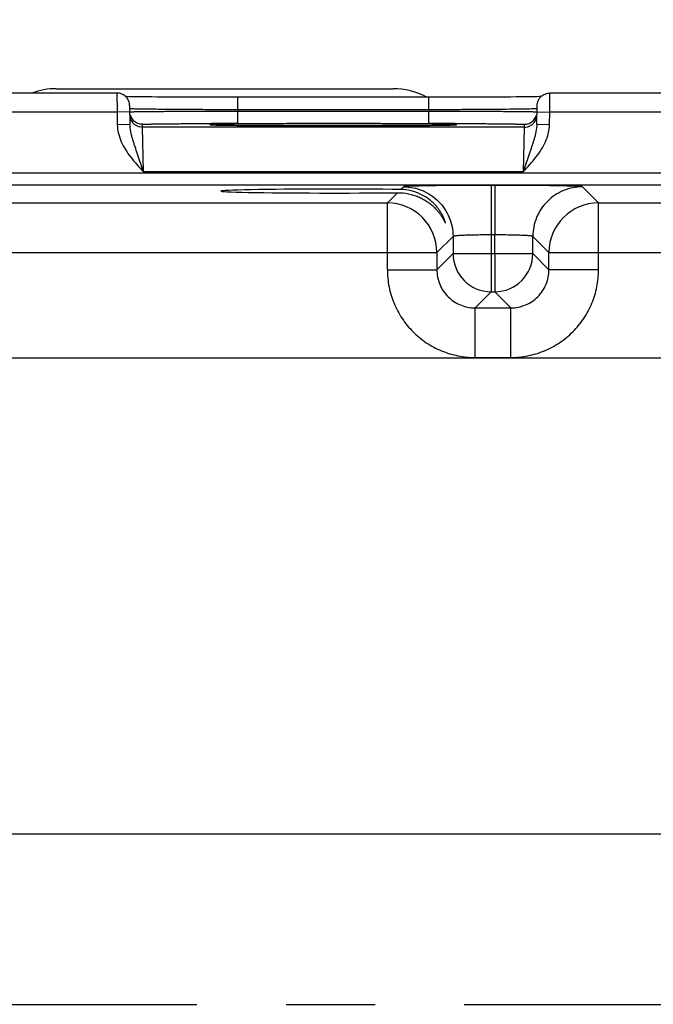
# Model space of a CAD drawing. Header units: inches. Extents: x 0 to 34, y 0 to 22.
# Tile 24 of 51: x 11.2 to 12.2, y 14.5 to 16.1. Entities that reach past the tile are written whole.
import ezdxf

# ---------------------------------------------------------------- set-up
doc = ezdxf.new("R2010")
doc.units = ezdxf.units.IN
doc.header["$LTSCALE"] = 1.87
doc.header["$MEASUREMENT"] = 0
doc.linetypes.add('CENTER', pattern=[0.6, 0.375, -0.075, 0.075, -0.075])
doc.layers.get('0').update_dxf_attribs({"linetype": 'CONTINUOUS'})
for name, color, linetype in [('02___PRT_ALL_AXES', 7, 'CONTINUOUS'), ('COSMETIC', 7, 'CONTINUOUS'), ('DIMENSIONS', 7, 'CONTINUOUS')]:
    doc.layers.add(name, color=color, linetype=linetype)
doc.styles.get("Standard").update_dxf_attribs({"font": 'txt', "width": 0.8})
doc.dimstyles.new('DIMSTYLE_1', dxfattribs={"dimtxt": 0.125, "dimasz": 0.18, "dimexe": 0.18, "dimexo": 0.0625, "dimgap": 0.09, "dimtad": 0, "dimtih": 1, "dimtoh": 1, "dimdec": 3, "dimzin": 4, "dimdsep": 46, "dimtxsty": 'STANDARD', "dimblk": '_FILLED', "dimblk1": '_FILLED', "dimblk2": '_FILLED', "dimcen": 0.09, "dimadec": 0, "dimazin": 0, "dimtp": 0.001, "dimtm": 0.001, "dimtfac": 1, "dimtdec": 3, "dimtofl": 0, "dimtmove": 0, "dimatfit": 3, "dimldrblk": '_FILLED', "dimfxl": 1, "dimtolj": 1, "dimtzin": 4, "dimarcsym": 0})

# ---------------------------------------------------------------- blocks, each defined once
blk = doc.blocks.new('*D3')
at = {"layer": 'DIMENSIONS', "color": 2, "linetype": 'CONTINUOUS'}
blk.add_line((17.2453, 14.8535), (17.2453, 16.6435), dxfattribs=at)
at = {"layer": 'DIMENSIONS', "color": 2, "linetype": 'CONTINUOUS', "insert": (17.1828, 16.706), "char_height": 0.125, "width": 1.425, "attachment_point": 1, "rotation": 90, "line_spacing_factor": 0.9}
blk.add_mtext('9.665{\\Ftxt.shx;\\W1.000000;\\H0.125000; }[245.49]', dxfattribs=at)
blk = doc.blocks.new('_FILLED')
at = {"color": 0, "linetype": 'BYBLOCK'}
blk.add_solid([(0, 0), (-1, 0.1736), (-1, -0.1736)], dxfattribs=at)
blk = doc.blocks.new('*D4')
at = {"layer": 'DIMENSIONS', "color": 2, "linetype": 'CONTINUOUS'}
blk.add_line((18.1305, 15.0809), (18.1305, 16.6435), dxfattribs=at)
at = {"layer": 'DIMENSIONS', "color": 2, "linetype": 'CONTINUOUS', "insert": (18.068, 16.706), "char_height": 0.125, "width": 1.525, "attachment_point": 1, "rotation": 90, "line_spacing_factor": 0.9}
blk.add_mtext('10.550{\\Ftxt.shx;\\W1.000000;\\H0.125000; }[267.97]', dxfattribs=at)

msp = doc.modelspace()

# ---------------------------------------------------------------- linework, layer by layer
at = {"color": 7, "linetype": 'CONTINUOUS'}
for p, q in [((11.3208, 15.9713), (11.0718, 15.9713)), ((11.3208, 15.9713), (11.321, 15.9413)), ((12.0016, 15.9413), (12.0018, 15.9713)), ((12.2508, 15.9713), (12.0018, 15.9713)), ((11.3446, 15.9655), (11.3401, 15.9655)), ((11.3408, 15.9516), (11.3413, 15.9219)), ((11.3497, 15.9654), (11.3446, 15.9655)), ((11.3553, 15.9653), (11.3497, 15.9654)), ((11.3615, 15.9652), (11.3553, 15.9653)), ((11.3683, 15.9652), (11.3615, 15.9652)), ((11.3757, 15.9651), (11.3683, 15.9652)), ((11.3836, 15.965), (11.3757, 15.9651)), ((11.3921, 15.965), (11.3836, 15.965)), ((11.4012, 15.9649), (11.3921, 15.965)), ((11.4108, 15.9649), (11.4012, 15.9649)), ((11.4209, 15.9648), (11.4108, 15.9649)), ((11.4316, 15.9648), (11.4209, 15.9648)), ((11.4427, 15.9647), (11.4316, 15.9648)), ((11.4543, 15.9647), (11.4427, 15.9647)), ((11.4663, 15.9647), (11.4543, 15.9647)), ((11.4787, 15.9646), (11.4663, 15.9647)), ((11.4915, 15.9646), (11.4787, 15.9646)), ((11.5045, 15.9646), (11.4915, 15.9646)), ((11.8218, 15.9646), (11.5045, 15.9646)), ((11.5109, 15.945), (11.5109, 15.9646)), ((11.8117, 15.945), (11.8117, 15.9646)), ((11.8377, 15.9646), (11.8218, 15.9646)), ((11.8531, 15.9646), (11.8377, 15.9646)), ((11.8678, 15.9647), (11.8531, 15.9646)), ((11.8819, 15.9647), (11.8678, 15.9647)), ((11.8953, 15.9648), (11.8819, 15.9647)), ((11.9078, 15.9648), (11.8953, 15.9648)), ((11.9194, 15.9649), (11.9078, 15.9648)), ((11.9302, 15.965), (11.9194, 15.9649)), ((11.94, 15.965), (11.9302, 15.965)), ((11.949, 15.9651), (11.94, 15.965)), ((11.9571, 15.9652), (11.949, 15.9651)), ((11.9644, 15.9653), (11.9571, 15.9652)), ((11.9708, 15.9654), (11.9644, 15.9653)), ((11.9764, 15.9654), (11.9708, 15.9654)), ((11.9814, 15.9655), (11.9764, 15.9654)), ((11.9813, 15.9219), (11.9818, 15.9516)), ((11.9856, 15.9656), (11.9814, 15.9655)), ((11.9882, 15.9657), (11.9856, 15.9656)), ((11.321, 15.9413), (11.0716, 15.9413)), ((11.341, 15.9416), (11.321, 15.9413)), ((11.321, 15.9413), (11.3213, 15.9215)), ((11.3411, 15.9465), (11.3409, 15.9466)), ((11.5109, 15.945), (11.5109, 15.943)), ((11.8117, 15.945), (11.5109, 15.945)), ((11.5109, 15.9234), (11.5109, 15.943)), ((11.5109, 15.943), (11.8117, 15.943)), ((11.8117, 15.945), (11.8117, 15.943)), ((11.8117, 15.9234), (11.8117, 15.943)), ((11.9817, 15.9466), (11.98, 15.9464)), ((11.9816, 15.9416), (12.0016, 15.9413)), ((12.0013, 15.9215), (12.0016, 15.9413)), ((12.251, 15.9413), (12.0016, 15.9413)), ((11.3413, 15.9219), (11.3213, 15.9215)), ((11.3611, 15.9174), (11.361, 15.9221)), ((11.471, 15.9212), (11.4774, 15.921)), ((11.4767, 15.921), (11.4743, 15.9211)), ((11.4795, 15.921), (11.4767, 15.921)), ((11.4829, 15.9209), (11.4795, 15.921)), ((11.4869, 15.9208), (11.4829, 15.9209)), ((11.4914, 15.9207), (11.4869, 15.9208)), ((11.4964, 15.9206), (11.4914, 15.9207)), ((11.5021, 15.9206), (11.4964, 15.9206)), ((11.5084, 15.9205), (11.5021, 15.9206)), ((11.5154, 15.9204), (11.5084, 15.9205)), ((11.5109, 15.9234), (11.8117, 15.9234)), ((11.523, 15.9203), (11.5154, 15.9204)), ((11.5313, 15.9203), (11.523, 15.9203)), ((11.5402, 15.9202), (11.5313, 15.9203)), ((11.5498, 15.9202), (11.5402, 15.9202)), ((11.56, 15.9201), (11.5498, 15.9202)), ((11.5708, 15.92), (11.56, 15.9201)), ((11.5822, 15.92), (11.5708, 15.92)), ((11.5941, 15.9199), (11.5822, 15.92)), ((11.6066, 15.9199), (11.5941, 15.9199)), ((11.6195, 15.9199), (11.6066, 15.9199)), ((11.6328, 15.9199), (11.6195, 15.9199)), ((11.6465, 15.9198), (11.6328, 15.9199)), ((11.6604, 15.9198), (11.6465, 15.9198)), ((11.6584, 15.9198), (11.6613, 15.9198)), ((11.6751, 15.9198), (11.6604, 15.9198)), ((11.6613, 15.9198), (11.6645, 15.9198)), ((11.6884, 15.9199), (11.6751, 15.9198)), ((11.7014, 15.9199), (11.6884, 15.9199)), ((11.714, 15.9199), (11.7014, 15.9199)), ((11.7262, 15.9199), (11.714, 15.9199)), ((11.7379, 15.92), (11.7262, 15.9199)), ((11.7491, 15.92), (11.7379, 15.92)), ((11.7598, 15.9201), (11.7491, 15.92)), ((11.7699, 15.9201), (11.7598, 15.9201)), ((11.7793, 15.9202), (11.7699, 15.9201)), ((11.7882, 15.9203), (11.7793, 15.9202)), ((11.7965, 15.9203), (11.7882, 15.9203)), ((11.8042, 15.9204), (11.7965, 15.9203)), ((11.8112, 15.9205), (11.8042, 15.9204)), ((11.8176, 15.9205), (11.8112, 15.9205)), ((11.8235, 15.9206), (11.8176, 15.9205)), ((11.8287, 15.9207), (11.8235, 15.9206)), ((11.8334, 15.9208), (11.8287, 15.9207)), ((11.8375, 15.9208), (11.8334, 15.9208)), ((11.8411, 15.9209), (11.8375, 15.9208)), ((11.8442, 15.921), (11.8411, 15.9209)), ((11.8468, 15.9211), (11.8442, 15.921)), ((11.845, 15.921), (11.8516, 15.9212)), ((11.8489, 15.9211), (11.8468, 15.9211)), ((11.8505, 15.9212), (11.8489, 15.9211)), ((11.9616, 15.9221), (11.9615, 15.9174)), ((12.0013, 15.9215), (11.9813, 15.9219)), ((11.9615, 15.9174), (11.3611, 15.9174)), ((11.3626, 15.8474), (11.3611, 15.9174)), ((11.9615, 15.9174), (11.96, 15.8474)), ((11.3626, 15.8474), (11.3521, 15.8784)), ((11.9705, 15.8784), (11.96, 15.8474)), ((17.69, 15.8452), (10.2997, 15.8452)), ((11.96, 15.8474), (11.3626, 15.8474)), ((17.69, 15.8262), (10.2997, 15.8262)), ((11.7623, 15.8145), (11.7462, 15.7984)), ((11.7715, 15.8238), (11.7673, 15.8195)), ((11.9095, 15.8261), (11.9095, 15.7482)), ((11.9151, 15.8261), (11.9095, 15.8261)), ((11.9151, 15.8261), (11.9151, 15.7482)), ((12.0784, 15.7984), (12.0531, 15.8238)), ((11.1484, 15.7984), (11.7462, 15.7984)), ((11.7462, 15.6934), (11.7462, 15.7984)), ((12.0784, 15.6934), (12.0784, 15.7984)), ((12.0784, 15.7984), (12.6762, 15.7984)), ((11.8495, 15.7458), (11.8242, 15.7204)), ((11.8495, 15.7458), (11.8495, 15.7188)), ((11.9095, 15.7482), (11.9095, 15.7188)), ((11.9151, 15.7482), (11.9095, 15.7482)), ((11.9151, 15.7188), (11.9151, 15.7482)), ((11.9751, 15.7188), (11.9751, 15.7458)), ((12.0005, 15.7204), (11.9751, 15.7458)), ((11.0705, 15.7204), (11.8242, 15.7204)), ((11.8242, 15.7204), (11.8242, 15.6934)), ((11.8495, 15.7188), (11.8242, 15.6934)), ((11.8495, 15.7188), (11.9751, 15.7188)), ((11.9095, 15.7188), (11.9095, 15.6588)), ((11.9151, 15.7188), (11.9151, 15.6588)), ((11.9751, 15.7188), (12.0005, 15.6934)), ((12.0005, 15.6934), (12.0005, 15.7204)), ((12.0005, 15.7204), (12.7542, 15.7204)), ((11.7462, 15.6934), (11.8242, 15.6934)), ((12.0784, 15.6934), (12.0005, 15.6934)), ((11.9095, 15.6588), (11.8842, 15.6334)), ((11.9095, 15.6588), (11.9151, 15.6588)), ((11.9151, 15.6588), (11.9405, 15.6334)), ((11.8842, 15.5554), (11.8842, 15.6334)), ((11.8842, 15.6334), (11.9405, 15.6334)), ((11.9405, 15.5554), (11.9405, 15.6334)), ((17.5246, 15.5541), (10.438, 15.5541)), ((11.8842, 15.5554), (11.9405, 15.5554)), ((10.438, 14.806), (17.5246, 14.806))]:
    msp.add_line(p, q, dxfattribs=at)
for points in [[(11.3401, 15.9655), (11.3361, 15.9656), (11.3344, 15.9657)], [(11.4743, 15.9211), (11.4724, 15.9212), (11.4717, 15.9212), (11.471, 15.9212), (11.4705, 15.9213), (11.4702, 15.9213), (11.4699, 15.9213), (11.4699, 15.9213)], [(11.8528, 15.9213), (11.8528, 15.9213), (11.8527, 15.9213), (11.8525, 15.9213), (11.8522, 15.9213), (11.8518, 15.9212), (11.8512, 15.9212), (11.8505, 15.9212)]]:
    msp.add_lwpolyline(points, dxfattribs=at)
for centre, radius, start, end in [((11.3611, 15.9374), 0.02, 181.0001, 216.6012), ((11.361, 15.9421), 0.02, 194.5364, 225.9248), ((11.9616, 15.9421), 0.02, 314.0835, 345.5951), ((11.9615, 15.9374), 0.02, 323.3984, 358.9999), ((11.5104, -0.5041), 16.4275, 89.99817, 90.14165), ((11.8118, -0.8403), 16.7636, 89.85961, 90.00038), ((11.7461, 15.7204), 0.078, 0.0209, 89.9791), ((12.0785, 15.7204), 0.078, 90.0209, 179.9791), ((11.9095, 15.7188), 0.06, 180.0216, 269.9784), ((11.9151, 15.7188), 0.06, 270.0216, 359.9784)]:
    msp.add_arc(centre, radius, start, end, dxfattribs=at)
msp.add_ellipse((11.6613, 15.8171), major_axis=(0.1771, 0), ratio=0.017455, start_param=0.92934, end_param=5.318939, dxfattribs=at)
for points, knots in [([(11.3408, 15.9516), (11.3408, 15.9529), (11.3405, 15.9555), (11.3393, 15.9592), (11.3374, 15.9626), (11.3349, 15.9656), (11.3319, 15.9681), (11.3284, 15.9699), (11.3247, 15.971), (11.3221, 15.9713), (11.3208, 15.9713)], [0, 0, 0, 0, 0.124899, 0.250022, 0.375002, 0.499994, 0.624987, 0.74997, 0.875096, 1, 1, 1, 1]), ([(11.9818, 15.9516), (11.9818, 15.9529), (11.9821, 15.9555), (11.9833, 15.9592), (11.9852, 15.9626), (11.9877, 15.9656), (11.9907, 15.9681), (11.9942, 15.9699), (11.9979, 15.971), (12.0005, 15.9713), (12.0018, 15.9713)], [0, 0, 0, 0, 0.124899, 0.250022, 0.375002, 0.499994, 0.624987, 0.74997, 0.875096, 1, 1, 1, 1]), ([(11.341, 15.9417), (11.341, 15.9417), (11.341, 15.9417), (11.341, 15.9417), (11.3411, 15.9418), (11.3412, 15.9418), (11.3413, 15.9418), (11.3415, 15.9418), (11.3418, 15.9418), (11.3423, 15.9418), (11.3429, 15.9419), (11.3435, 15.9419), (11.3443, 15.9419), (11.3451, 15.9419), (11.3465, 15.942), (11.3484, 15.942), (11.351, 15.9421), (11.354, 15.9421), (11.3574, 15.9422), (11.3612, 15.9422), (11.3653, 15.9423), (11.3714, 15.9423), (11.38, 15.9424), (11.3911, 15.9425), (11.4035, 15.9426), (11.4168, 15.9427), (11.4311, 15.9428), (11.4461, 15.9428), (11.4618, 15.9429), (11.4834, 15.943), (11.4999, 15.943), (11.5109, 15.943)], [0, 0, 0, 0, 0.000102, 0.000337, 0.00072, 0.00125, 0.00193, 0.002759, 0.004866, 0.00757, 0.010871, 0.014769, 0.01926, 0.024341, 0.03001, 0.043094, 0.058484, 0.076143, 0.096026, 0.118088, 0.142275, 0.168528, 0.226978, 0.292874, 0.365585, 0.444407, 0.528583, 0.617303, 0.709704, 0.804899, 1, 1, 1, 1]), ([(11.5109, 15.945), (11.5002, 15.945), (11.4792, 15.945), (11.4487, 15.9452), (11.4244, 15.9453), (11.4064, 15.9454), (11.3943, 15.9455), (11.3831, 15.9457), (11.3732, 15.9458), (11.3644, 15.9459), (11.357, 15.946), (11.3517, 15.9461), (11.3481, 15.9462), (11.346, 15.9463), (11.3443, 15.9463), (11.3429, 15.9464), (11.3419, 15.9465), (11.3413, 15.9465), (11.3411, 15.9465)], [0, 0, 0, 0, 0.188822, 0.370895, 0.539682, 0.617164, 0.689094, 0.754825, 0.813769, 0.865391, 0.909232, 0.944892, 0.959553, 0.972053, 0.982367, 0.990474, 0.996354, 1, 1, 1, 1]), ([(11.98, 15.9464), (11.9791, 15.9464), (11.9768, 15.9463), (11.9727, 15.9462), (11.9673, 15.9461), (11.9606, 15.9459), (11.9528, 15.9458), (11.9402, 15.9457), (11.922, 15.9455), (11.8976, 15.9453), (11.8706, 15.9452), (11.8416, 15.945), (11.8218, 15.945), (11.8117, 15.945)], [0, 0, 0, 0, 0.016657, 0.041157, 0.073313, 0.112865, 0.159499, 0.212843, 0.3379, 0.484055, 0.646651, 0.820479, 1, 1, 1, 1]), ([(11.8117, 15.943), (11.8227, 15.943), (11.8392, 15.943), (11.8609, 15.9429), (11.8765, 15.9428), (11.8915, 15.9428), (11.9058, 15.9427), (11.9192, 15.9426), (11.9315, 15.9425), (11.9426, 15.9424), (11.9512, 15.9423), (11.9573, 15.9423), (11.9614, 15.9422), (11.9652, 15.9422), (11.9686, 15.9421), (11.9716, 15.9421), (11.9742, 15.942), (11.9761, 15.942), (11.9775, 15.9419), (11.9783, 15.9419), (11.9791, 15.9419), (11.9798, 15.9419), (11.9803, 15.9418), (11.9808, 15.9418), (11.9811, 15.9418), (11.9813, 15.9418), (11.9814, 15.9418), (11.9815, 15.9418), (11.9816, 15.9417), (11.9816, 15.9417), (11.9816, 15.9417), (11.9816, 15.9417)], [0, 0, 0, 0, 0.195101, 0.290295, 0.382696, 0.471416, 0.555592, 0.634414, 0.707125, 0.773021, 0.831471, 0.857724, 0.881912, 0.903973, 0.923856, 0.941515, 0.956906, 0.96999, 0.975658, 0.98074, 0.985231, 0.989129, 0.99243, 0.995135, 0.997241, 0.99807, 0.99875, 0.999281, 0.999663, 0.999898, 1, 1, 1, 1]), ([(11.3213, 15.9215), (11.3214, 15.9169), (11.3227, 15.9076), (11.3274, 15.8944), (11.334, 15.8821), (11.3394, 15.8745), (11.3422, 15.8708)], [0, 0, 0, 0, 0.249921, 0.499902, 0.749954, 1, 1, 1, 1]), ([(11.3521, 15.8784), (11.3509, 15.882), (11.3491, 15.8874), (11.3468, 15.8946), (11.3452, 15.9), (11.3437, 15.9053), (11.3421, 15.9126), (11.3414, 15.9182), (11.3413, 15.9219)], [0, 0, 0, 0, 0.254102, 0.379513, 0.504038, 0.628001, 0.751758, 1, 1, 1, 1]), ([(11.3611, 15.9174), (11.3595, 15.9174), (11.3564, 15.9178), (11.352, 15.9194), (11.3481, 15.9219), (11.3459, 15.9242), (11.345, 15.9255)], [0, 0, 0, 0, 0.249896, 0.50005, 0.749994, 1, 1, 1, 1]), ([(11.361, 15.9221), (11.3597, 15.9221), (11.3571, 15.9223), (11.3534, 15.9234), (11.35, 15.9252), (11.348, 15.9268), (11.3471, 15.9277)], [0, 0, 0, 0, 0.2498, 0.500054, 0.750021, 1, 1, 1, 1]), ([(11.361, 15.9221), (11.361, 15.9221), (11.361, 15.9221), (11.3611, 15.9221), (11.3613, 15.9222), (11.3615, 15.9222), (11.3618, 15.9222), (11.3621, 15.9222), (11.3625, 15.9223), (11.3631, 15.9223), (11.3641, 15.9223), (11.3654, 15.9224), (11.367, 15.9224), (11.3688, 15.9225), (11.3709, 15.9225), (11.3731, 15.9226), (11.3756, 15.9226), (11.3794, 15.9227), (11.3846, 15.9228), (11.3915, 15.9229), (11.3992, 15.9229), (11.4076, 15.923), (11.4166, 15.9231), (11.4263, 15.9232), (11.4365, 15.9232), (11.4511, 15.9233), (11.4622, 15.9233), (11.4698, 15.9233)], [0, 0, 0, 0, 0.00037, 0.001244, 0.002666, 0.004642, 0.007174, 0.010262, 0.013907, 0.018109, 0.028174, 0.04044, 0.054886, 0.071491, 0.09023, 0.111068, 0.133973, 0.15891, 0.214712, 0.278106, 0.348683, 0.425979, 0.509493, 0.598676, 0.69295, 0.791698, 1, 1, 1, 1]), ([(11.4777, 15.9221), (11.4765, 15.922), (11.4748, 15.922), (11.4727, 15.9219), (11.4714, 15.9219), (11.4703, 15.9218), (11.4694, 15.9218), (11.4686, 15.9217), (11.4681, 15.9217), (11.4678, 15.9216), (11.4677, 15.9216), (11.4676, 15.9216), (11.4676, 15.9215), (11.4676, 15.9215), (11.4676, 15.9215), (11.4676, 15.9215), (11.4677, 15.9215), (11.4677, 15.9215), (11.4678, 15.9215), (11.468, 15.9214), (11.4682, 15.9214), (11.4684, 15.9214), (11.4687, 15.9213), (11.4692, 15.9213), (11.47, 15.9213), (11.4706, 15.9212), (11.471, 15.9212)], [0, 0, 0, 0, 0.263356, 0.373921, 0.470262, 0.552272, 0.619854, 0.672968, 0.7116, 0.735781, 0.742529, 0.744632, 0.746, 0.746999, 0.748341, 0.750408, 0.753311, 0.757085, 0.761745, 0.773755, 0.789373, 0.808608, 0.831464, 0.85794, 0.921748, 1, 1, 1, 1]), ([(11.4774, 15.921), (11.4812, 15.9209), (11.4903, 15.9207), (11.5059, 15.9205), (11.5251, 15.9203), (11.5476, 15.9202), (11.5728, 15.92), (11.61, 15.9199), (11.6388, 15.9198), (11.6584, 15.9198)], [0, 0, 0, 0, 0.063861, 0.150431, 0.257642, 0.382925, 0.523282, 0.675363, 1, 1, 1, 1]), ([(11.6613, 15.9232), (11.6415, 15.9232), (11.6124, 15.9232), (11.5747, 15.9231), (11.5491, 15.9229), (11.5263, 15.9228), (11.5067, 15.9226), (11.4908, 15.9223), (11.4816, 15.9222), (11.4777, 15.9221)], [0, 0, 0, 0, 0.323414, 0.475333, 0.615751, 0.741258, 0.848798, 0.93575, 1, 1, 1, 1]), ([(11.8451, 15.9221), (11.8412, 15.9222), (11.832, 15.9223), (11.8162, 15.9226), (11.7966, 15.9228), (11.7737, 15.9229), (11.7481, 15.9231), (11.7103, 15.9232), (11.6812, 15.9232), (11.6613, 15.9232)], [0, 0, 0, 0, 0.063906, 0.150634, 0.258065, 0.383568, 0.524072, 0.676149, 1, 1, 1, 1]), ([(11.6645, 15.9198), (11.684, 15.9198), (11.7127, 15.9199), (11.7498, 15.92), (11.7749, 15.9202), (11.7973, 15.9203), (11.8165, 15.9205), (11.8321, 15.9207), (11.8412, 15.9209), (11.845, 15.921)], [0, 0, 0, 0, 0.324243, 0.476158, 0.616412, 0.741681, 0.848988, 0.93578, 1, 1, 1, 1]), ([(11.8516, 15.9212), (11.8519, 15.9212), (11.8526, 15.9213), (11.8533, 15.9213), (11.8538, 15.9213), (11.8541, 15.9214), (11.8544, 15.9214), (11.8546, 15.9214), (11.8548, 15.9214), (11.8549, 15.9215), (11.8549, 15.9215), (11.855, 15.9215), (11.855, 15.9215), (11.855, 15.9215), (11.855, 15.9215), (11.855, 15.9216), (11.8549, 15.9216), (11.8548, 15.9216), (11.8546, 15.9216), (11.8544, 15.9217), (11.8541, 15.9217), (11.8538, 15.9217), (11.8532, 15.9218), (11.8524, 15.9218), (11.8513, 15.9219), (11.8501, 15.9219), (11.848, 15.922), (11.8463, 15.922), (11.8451, 15.9221)], [0, 0, 0, 0, 0.079611, 0.14472, 0.171827, 0.195297, 0.215131, 0.231332, 0.243908, 0.248844, 0.252886, 0.256047, 0.258357, 0.259892, 0.260926, 0.263963, 0.270245, 0.280074, 0.293511, 0.310576, 0.331275, 0.355611, 0.383582, 0.450421, 0.531754, 0.627486, 0.737511, 1, 1, 1, 1]), ([(11.8529, 15.9233), (11.8604, 15.9233), (11.8716, 15.9233), (11.8861, 15.9232), (11.8963, 15.9232), (11.906, 15.9231), (11.9151, 15.923), (11.9235, 15.9229), (11.9311, 15.9229), (11.938, 15.9228), (11.9432, 15.9227), (11.947, 15.9226), (11.9495, 15.9226), (11.9518, 15.9225), (11.9538, 15.9225), (11.9556, 15.9224), (11.9572, 15.9224), (11.9585, 15.9223), (11.9595, 15.9223), (11.9601, 15.9223), (11.9605, 15.9222), (11.9608, 15.9222), (11.9611, 15.9222), (11.9613, 15.9222), (11.9615, 15.9221), (11.9616, 15.9221), (11.9616, 15.9221), (11.9616, 15.9221)], [0, 0, 0, 0, 0.208316, 0.307068, 0.401344, 0.490528, 0.574041, 0.651335, 0.721909, 0.7853, 0.8411, 0.866035, 0.888938, 0.909775, 0.928513, 0.945117, 0.959562, 0.971827, 0.981892, 0.986093, 0.989738, 0.992827, 0.995359, 0.997335, 0.998756, 0.999631, 1, 1, 1, 1]), ([(11.9615, 15.9174), (11.9631, 15.9174), (11.9662, 15.9178), (11.9706, 15.9194), (11.9745, 15.9219), (11.9767, 15.9242), (11.9776, 15.9255)], [0, 0, 0, 0, 0.249896, 0.50005, 0.749994, 1, 1, 1, 1]), ([(11.9616, 15.9221), (11.9629, 15.9221), (11.9655, 15.9223), (11.9692, 15.9234), (11.9726, 15.9252), (11.9746, 15.9268), (11.9755, 15.9277)], [0, 0, 0, 0, 0.2498, 0.500054, 0.750021, 1, 1, 1, 1]), ([(11.9813, 15.9219), (11.9812, 15.9182), (11.9805, 15.9126), (11.9789, 15.9053), (11.9774, 15.9), (11.9758, 15.8946), (11.9736, 15.8874), (11.9717, 15.882), (11.9705, 15.8784)], [0, 0, 0, 0, 0.248242, 0.372, 0.495964, 0.620489, 0.745898, 1, 1, 1, 1]), ([(11.9804, 15.8708), (11.9832, 15.8745), (11.9886, 15.8821), (11.9953, 15.8944), (11.9999, 15.9076), (12.0012, 15.9169), (12.0013, 15.9215)], [0, 0, 0, 0, 0.250046, 0.500097, 0.750079, 1, 1, 1, 1]), ([(11.3422, 15.8708), (11.3454, 15.8667), (11.3521, 15.8588), (11.3591, 15.8512), (11.3626, 15.8474)], [0, 0, 0, 0, 0.500001, 1, 1, 1, 1]), ([(11.96, 15.8474), (11.9635, 15.8512), (11.9705, 15.8588), (11.9772, 15.8667), (11.9804, 15.8708)], [0, 0, 0, 0, 0.500026, 1, 1, 1, 1]), ([(11.7623, 15.8145), (11.7681, 15.8146), (11.7767, 15.8138), (11.7875, 15.811), (11.7948, 15.8083), (11.8015, 15.8051), (11.8077, 15.8014), (11.8132, 15.7975), (11.8182, 15.7933), (11.8225, 15.7889), (11.8258, 15.7852), (11.8281, 15.7822), (11.8297, 15.7801), (11.8311, 15.778), (11.8324, 15.7759), (11.8336, 15.774), (11.8344, 15.7725), (11.8351, 15.7713), (11.8355, 15.7706), (11.8359, 15.7698), (11.8362, 15.7692), (11.8365, 15.7686), (11.8368, 15.7681), (11.837, 15.7678), (11.8371, 15.7675), (11.8372, 15.7674), (11.8373, 15.7673), (11.8374, 15.7672), (11.8374, 15.7671), (11.8375, 15.767), (11.8375, 15.767), (11.8376, 15.767), (11.8376, 15.7671), (11.8376, 15.7671), (11.8376, 15.7672)], [0, 0, 0, 0, 0.185686, 0.272343, 0.355079, 0.434121, 0.509701, 0.581963, 0.650946, 0.716607, 0.778719, 0.808277, 0.836716, 0.863912, 0.889636, 0.913627, 0.935611, 0.945732, 0.955178, 0.963875, 0.971748, 0.978723, 0.984726, 0.989694, 0.991777, 0.993584, 0.995111, 0.996355, 0.997314, 0.997997, 0.998434, 0.998766, 0.999249, 1, 1, 1, 1]), ([(11.8376, 15.7672), (11.8376, 15.7672), (11.8376, 15.7674), (11.8375, 15.7677), (11.8374, 15.7681), (11.8372, 15.7688), (11.8369, 15.7699), (11.8363, 15.7714), (11.8357, 15.7731), (11.8349, 15.775), (11.834, 15.777), (11.8325, 15.7799), (11.8304, 15.7836), (11.8274, 15.7882), (11.8239, 15.7927), (11.8198, 15.7972), (11.8152, 15.8015), (11.8082, 15.807), (11.7979, 15.8131), (11.7834, 15.8181), (11.7728, 15.8195), (11.7673, 15.8195)], [0, 0, 0, 0, 0.002307, 0.005713, 0.010174, 0.015635, 0.029319, 0.046273, 0.065979, 0.087922, 0.111661, 0.136944, 0.19128, 0.249567, 0.311145, 0.3756, 0.442804, 0.51277, 0.661266, 0.822928, 1, 1, 1, 1]), ([(11.9095, 15.8261), (11.9006, 15.8261), (11.8874, 15.8261), (11.87, 15.826), (11.8574, 15.826), (11.8453, 15.8259), (11.8338, 15.8258), (11.8231, 15.8256), (11.8131, 15.8255), (11.804, 15.8253), (11.796, 15.8251), (11.7899, 15.8249), (11.7856, 15.8248), (11.7828, 15.8247), (11.7803, 15.8246), (11.7781, 15.8245), (11.7763, 15.8244), (11.7747, 15.8243), (11.7736, 15.8242), (11.7729, 15.8241), (11.7725, 15.824), (11.7721, 15.824), (11.7718, 15.8239), (11.7717, 15.8238), (11.7716, 15.8238), (11.7715, 15.8238)], [0, 0, 0, 0, 0.192886, 0.287055, 0.378516, 0.466423, 0.549935, 0.628267, 0.70068, 0.7665, 0.825102, 0.875941, 0.898294, 0.918536, 0.936618, 0.952493, 0.96613, 0.9775, 0.986575, 0.990246, 0.993339, 0.995855, 0.997795, 0.999168, 1, 1, 1, 1]), ([(11.7715, 15.8238), (11.7766, 15.8238), (11.7869, 15.8228), (11.8016, 15.8183), (11.8151, 15.811), (11.827, 15.8013), (11.8368, 15.7894), (11.8441, 15.7758), (11.8485, 15.7611), (11.8495, 15.7509), (11.8495, 15.7458)], [0, 0, 0, 0, 0.12498, 0.249997, 0.374992, 0.5, 0.625008, 0.750003, 0.87502, 1, 1, 1, 1]), ([(12.0531, 15.8238), (12.053, 15.8238), (12.0529, 15.8238), (12.0528, 15.8239), (12.0525, 15.824), (12.0522, 15.824), (12.0517, 15.8241), (12.051, 15.8242), (12.0499, 15.8243), (12.0483, 15.8244), (12.0465, 15.8245), (12.0443, 15.8246), (12.0418, 15.8247), (12.039, 15.8248), (12.0347, 15.8249), (12.0286, 15.8251), (12.0206, 15.8253), (12.0115, 15.8255), (12.0016, 15.8256), (11.9908, 15.8258), (11.9793, 15.8259), (11.9672, 15.826), (11.9546, 15.826), (11.9372, 15.8261), (11.924, 15.8261), (11.9151, 15.8261)], [0, 0, 0, 0, 0.000832, 0.002205, 0.004145, 0.006661, 0.009754, 0.013425, 0.0225, 0.03387, 0.047507, 0.063382, 0.081464, 0.101706, 0.124059, 0.174898, 0.2335, 0.29932, 0.371733, 0.450065, 0.533577, 0.621484, 0.712945, 0.807114, 1, 1, 1, 1]), ([(12.0531, 15.8238), (12.048, 15.8238), (12.0378, 15.8228), (12.023, 15.8183), (12.0095, 15.811), (11.9976, 15.8013), (11.9878, 15.7894), (11.9806, 15.7758), (11.9761, 15.7611), (11.9751, 15.7509), (11.9751, 15.7458)], [0, 0, 0, 0, 0.12498, 0.249997, 0.374992, 0.5, 0.625008, 0.750003, 0.87502, 1, 1, 1, 1]), ([(11.9095, 15.7482), (11.9057, 15.7482), (11.8981, 15.7481), (11.8888, 15.748), (11.8816, 15.7479), (11.8766, 15.7478), (11.8719, 15.7476), (11.8676, 15.7475), (11.8637, 15.7473), (11.8602, 15.7471), (11.8571, 15.7469), (11.8546, 15.7467), (11.8528, 15.7465), (11.8516, 15.7464), (11.8509, 15.7463), (11.8504, 15.7462), (11.85, 15.746), (11.8497, 15.7459), (11.8496, 15.7458), (11.8495, 15.7458)], [0, 0, 0, 0, 0.192533, 0.377821, 0.465564, 0.548922, 0.627113, 0.699401, 0.765118, 0.823645, 0.874445, 0.917048, 0.951075, 0.964779, 0.976246, 0.98546, 0.992426, 0.9972, 1, 1, 1, 1]), ([(11.9751, 15.7458), (11.9751, 15.7458), (11.9749, 15.7459), (11.9747, 15.746), (11.9743, 15.7462), (11.9737, 15.7463), (11.973, 15.7464), (11.9719, 15.7465), (11.9701, 15.7467), (11.9675, 15.7469), (11.9645, 15.7471), (11.961, 15.7473), (11.957, 15.7475), (11.9527, 15.7476), (11.948, 15.7478), (11.943, 15.7479), (11.9359, 15.748), (11.9265, 15.7481), (11.919, 15.7482), (11.9151, 15.7482)], [0, 0, 0, 0, 0.0028, 0.007574, 0.01454, 0.023754, 0.035221, 0.048925, 0.082952, 0.125555, 0.176356, 0.234882, 0.300599, 0.372887, 0.451078, 0.534436, 0.622179, 0.807467, 1, 1, 1, 1]), ([(11.7462, 15.6934), (11.7462, 15.6844), (11.748, 15.6663), (11.7559, 15.6403), (11.7687, 15.6162), (11.786, 15.5952), (11.807, 15.5779), (11.831, 15.5651), (11.8571, 15.5572), (11.8751, 15.5554), (11.8842, 15.5554)], [0, 0, 0, 0, 0.125001, 0.249998, 0.375002, 0.500001, 0.625001, 0.750006, 0.875001, 1, 1, 1, 1]), ([(11.8242, 15.6934), (11.8242, 15.6895), (11.8249, 15.6816), (11.8284, 15.6703), (11.8339, 15.6598), (11.8415, 15.6507), (11.8506, 15.6432), (11.861, 15.6376), (11.8724, 15.6342), (11.8802, 15.6334), (11.8842, 15.6334)], [0, 0, 0, 0, 0.124987, 0.249981, 0.374991, 0.500001, 0.625011, 0.750022, 0.875015, 1, 1, 1, 1]), ([(11.9405, 15.5554), (11.9495, 15.5554), (11.9676, 15.5572), (11.9936, 15.5651), (12.0176, 15.5779), (12.0387, 15.5952), (12.0559, 15.6162), (12.0688, 15.6403), (12.0767, 15.6663), (12.0784, 15.6844), (12.0784, 15.6934)], [0, 0, 0, 0, 0.125001, 0.249998, 0.375002, 0.500001, 0.625001, 0.750006, 0.875001, 1, 1, 1, 1]), ([(11.9405, 15.6334), (11.9444, 15.6334), (11.9522, 15.6342), (11.9636, 15.6376), (11.974, 15.6432), (11.9832, 15.6507), (11.9907, 15.6598), (11.9963, 15.6703), (11.9997, 15.6816), (12.0005, 15.6895), (12.0005, 15.6934)], [0, 0, 0, 0, 0.124987, 0.249981, 0.374991, 0.500001, 0.625011, 0.750022, 0.875015, 1, 1, 1, 1])]:
    msp.add_open_spline(points, degree=3, knots=knots, dxfattribs=at)
at = {"layer": '02___PRT_ALL_AXES', "color": 7, "linetype": 'CENTER'}
msp.add_line((10.7453, 14.538), (16.9429, 14.538), dxfattribs=at)
at = {"layer": 'COSMETIC', "color": 4, "linetype": 'CONTINUOUS'}
msp.add_line((11.2253, 15.9781), (11.7553, 15.9781), dxfattribs=at)
for centre, start, end in [((11.2253, 15.8671), 90, 110.0893), ((11.7553, 15.8671), 61.5112, 90)]:
    msp.add_arc(centre, 0.111, start, end, dxfattribs=at)

# ---------------------------------------------------------------- dimensions: what is measured, and where the dimension line sits
at = {"layer": 'DIMENSIONS', "color": 2, "linetype": 'CONTINUOUS'}
for feature_location, offset, picture, middle in [((18.1305, 15.0809), (0, 1.5625), '*D4', (18.1305, 17.4685)), ((17.2453, 14.8535), (0, 1.7899), '*D3', (17.2453, 17.4185))]:
    dim = msp.add_ordinate_dim(feature_location=feature_location, offset=offset, dtype=1, origin=(7.5804, 15.8522), dimstyle='DIMSTYLE_1', dxfattribs=at)
    dim.commit()
    dim.dimension.update_dxf_attribs({"geometry": picture, "text_midpoint": middle})

doc.saveas('drawing.dxf')
